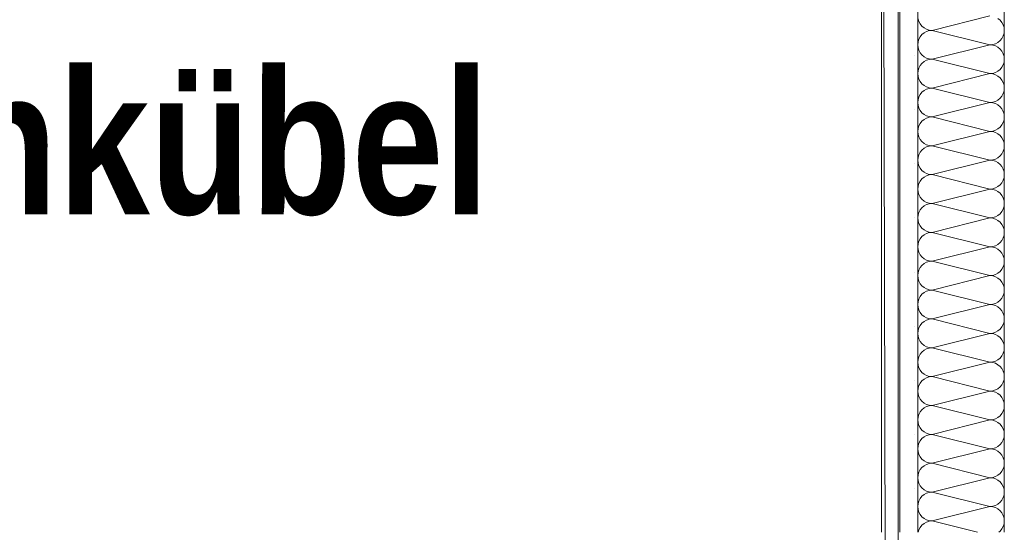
# Model space of a CAD drawing. Header units: millimetres. Extents: x 634730 to 711346, y 362082 to 425615.
# Tile 71 of 160: x 674933 to 675615, y 403378 to 403734. Entities that reach past the tile are written whole.
import ezdxf
from ezdxf.enums import TextEntityAlignment as Align

# ---------------------------------------------------------------- set-up
doc = ezdxf.new("R2010")
doc.units = ezdxf.units.MM
doc.header["$LTSCALE"] = 50
doc.linetypes.add('Strichlinie', pattern=[0.4, 0.3, -0.1])
for name, color, linetype in [('1_EG', 7, 'Continuous'), ('A_Beschriftung', 7, 'Continuous'), ('A_Deckenspiegel', 7, 'Continuous'), ('A_Möblierung fest', 7, 'Continuous'), ('A_Raumflächen', 7, 'Continuous'), ('A_Schraffuren', 7, 'Continuous'), ('A_Wände', 7, 'Continuous')]:
    doc.layers.add(name, color=color, linetype=linetype)
doc.styles.add('ERSTELLTER_STIL_1', font='ARIALN.TTF')
doc.styles.add('ERSTELLTER_STIL_2', font='ARIALNB.TTF')

# ---------------------------------------------------------------- blocks, each defined once
blk = doc.blocks.new('A$C85d2cf1a')
at = {"layer": 'A_Deckenspiegel', "color": 7, "linetype": 'Strichlinie', "lineweight": 13}
blk.add_line((29.55598, 38.98657), (29.54865, 42.37362), dxfattribs=at)
at = {"layer": 'A_Schraffuren', "color": 253, "linetype": 'Continuous', "lineweight": 18, "true_color": 0x9f9f9f}
for p, q in [((29.55999, 38.98639), (29.56, 42.37612)), ((29.56002, 38.9985), (29.56006, 42.35594))]:
    blk.add_line(p, q, dxfattribs=at)
at = {"layer": 'A_Wände', "color": 7, "linetype": 'Continuous', "lineweight": 18}
for p, q in [((29.54865, 42.37362), (29.54865, 41.29596)), ((29.56115, 42.37362), (29.56115, 41.29596)), ((29.57365, 42.37362), (29.57365, 41.29596)), ((29.63365, 42.37362), (29.63365, 41.29596))]:
    blk.add_line(p, q, dxfattribs=at)
at = {"layer": 'A_Wände', "color": 8, "linetype": 'Continuous', "lineweight": 18}
for p, q in [((29.57384, 41.65187), (29.57441, 41.64999)), ((29.57441, 41.64999), (29.57533, 41.64826)), ((29.57533, 41.64826), (29.57657, 41.64675)), ((29.58365, 41.64382), (29.62365, 41.65382)), ((29.63072, 41.65089), (29.6292, 41.65213)), ((29.63196, 41.64937), (29.63072, 41.65089)), ((29.63288, 41.64764), (29.63196, 41.64937)), ((29.57657, 41.64675), (29.57809, 41.6455)), ((29.57809, 41.64213), (29.57657, 41.64089)), ((29.57809, 41.6455), (29.57982, 41.64458)), ((29.57982, 41.64306), (29.57809, 41.64213)), ((29.57982, 41.64458), (29.58169, 41.64401)), ((29.58169, 41.64362), (29.57982, 41.64306)), ((29.58169, 41.64401), (29.58365, 41.64382)), ((29.58365, 41.64382), (29.58169, 41.64362)), ((29.58365, 41.64382), (29.62365, 41.63382)), ((29.63345, 41.64577), (29.63288, 41.64764)), ((29.63288, 41.63999), (29.63345, 41.64187)), ((29.63365, 41.64382), (29.63345, 41.64577)), ((29.63345, 41.64187), (29.63365, 41.64382)), ((29.57384, 41.63577), (29.57365, 41.63382)), ((29.57441, 41.63764), (29.57384, 41.63577)), ((29.57533, 41.63937), (29.57441, 41.63764)), ((29.57657, 41.64089), (29.57533, 41.63937)), ((29.6256, 41.63401), (29.62747, 41.63458)), ((29.62747, 41.63458), (29.6292, 41.6355)), ((29.6292, 41.6355), (29.63072, 41.63675)), ((29.63072, 41.63675), (29.63196, 41.63826)), ((29.63196, 41.63826), (29.63288, 41.63999)), ((29.57365, 41.63382), (29.57384, 41.63187)), ((29.57384, 41.63187), (29.57441, 41.62999)), ((29.57441, 41.62999), (29.57533, 41.62826)), ((29.57533, 41.62826), (29.57657, 41.62675)), ((29.58365, 41.62382), (29.62365, 41.63382)), ((29.62365, 41.63382), (29.6256, 41.63401)), ((29.6256, 41.63362), (29.62365, 41.63382)), ((29.62747, 41.63306), (29.6256, 41.63362)), ((29.6292, 41.63213), (29.62747, 41.63306)), ((29.63072, 41.63089), (29.6292, 41.63213)), ((29.63196, 41.62937), (29.63072, 41.63089)), ((29.63288, 41.62764), (29.63196, 41.62937)), ((29.63345, 41.62577), (29.63288, 41.62764)), ((29.57137, 41.62632), (29.57137, 41.62632)), ((29.57657, 41.62089), (29.57533, 41.61937)), ((29.57657, 41.62675), (29.57809, 41.6255)), ((29.57809, 41.62213), (29.57657, 41.62089)), ((29.57809, 41.6255), (29.57982, 41.62458)), ((29.57982, 41.62306), (29.57809, 41.62213)), ((29.57982, 41.62458), (29.58169, 41.62401)), ((29.58169, 41.62362), (29.57982, 41.62306)), ((29.58169, 41.62401), (29.58365, 41.62382)), ((29.58365, 41.62382), (29.58169, 41.62362)), ((29.58365, 41.62382), (29.62365, 41.61382)), ((29.63288, 41.61999), (29.63345, 41.62187)), ((29.63365, 41.62382), (29.63345, 41.62577)), ((29.63345, 41.62187), (29.63365, 41.62382)), ((29.57384, 41.61577), (29.57365, 41.61382)), ((29.57365, 41.61382), (29.57384, 41.61187)), ((29.57441, 41.61764), (29.57384, 41.61577)), ((29.57533, 41.61937), (29.57441, 41.61764)), ((29.58365, 41.60382), (29.62365, 41.61382)), ((29.62365, 41.61382), (29.6256, 41.61401)), ((29.6256, 41.61362), (29.62365, 41.61382)), ((29.6256, 41.61401), (29.62747, 41.61458)), ((29.62747, 41.61458), (29.6292, 41.6155)), ((29.6292, 41.6155), (29.63072, 41.61675)), ((29.63072, 41.61675), (29.63196, 41.61826)), ((29.63196, 41.61826), (29.63288, 41.61999)), ((29.57384, 41.61187), (29.57441, 41.60999)), ((29.57441, 41.60999), (29.57533, 41.60826)), ((29.57533, 41.60826), (29.57657, 41.60675)), ((29.62747, 41.61306), (29.6256, 41.61362)), ((29.6292, 41.61213), (29.62747, 41.61306)), ((29.63072, 41.61089), (29.6292, 41.61213)), ((29.63196, 41.60937), (29.63072, 41.61089)), ((29.63288, 41.60764), (29.63196, 41.60937)), ((29.63345, 41.60577), (29.63288, 41.60764)), ((29.57657, 41.60089), (29.57533, 41.59937)), ((29.57657, 41.60675), (29.57809, 41.6055)), ((29.57809, 41.60213), (29.57657, 41.60089)), ((29.57809, 41.6055), (29.57982, 41.60458)), ((29.57982, 41.60306), (29.57809, 41.60213)), ((29.57982, 41.60458), (29.58169, 41.60401)), ((29.58169, 41.60362), (29.57982, 41.60306)), ((29.58169, 41.60401), (29.58365, 41.60382)), ((29.58365, 41.60382), (29.58169, 41.60362)), ((29.58365, 41.60382), (29.62365, 41.59382)), ((29.63288, 41.59999), (29.63345, 41.60187)), ((29.63365, 41.60382), (29.63345, 41.60577)), ((29.63345, 41.60187), (29.63365, 41.60382)), ((29.57384, 41.59577), (29.57365, 41.59382)), ((29.57365, 41.59382), (29.57384, 41.59187)), ((29.57441, 41.59764), (29.57384, 41.59577)), ((29.57533, 41.59937), (29.57441, 41.59764)), ((29.58365, 41.58382), (29.62365, 41.59382)), ((29.62365, 41.59382), (29.6256, 41.59401)), ((29.6256, 41.59362), (29.62365, 41.59382)), ((29.6256, 41.59401), (29.62747, 41.59458)), ((29.62747, 41.59306), (29.6256, 41.59362)), ((29.62747, 41.59458), (29.6292, 41.5955)), ((29.6292, 41.5955), (29.63072, 41.59675)), ((29.63072, 41.59675), (29.63196, 41.59826)), ((29.63196, 41.59826), (29.63288, 41.59999)), ((29.57137, 41.58882), (29.57137, 41.58882)), ((29.57384, 41.59187), (29.57441, 41.58999)), ((29.57441, 41.58999), (29.57533, 41.58826)), ((29.57533, 41.58826), (29.57657, 41.58675)), ((29.57657, 41.58675), (29.57809, 41.5855)), ((29.6292, 41.59213), (29.62747, 41.59306)), ((29.63072, 41.59089), (29.6292, 41.59213)), ((29.63196, 41.58937), (29.63072, 41.59089)), ((29.63288, 41.58764), (29.63196, 41.58937)), ((29.63345, 41.58577), (29.63288, 41.58764)), ((29.57657, 41.58089), (29.57533, 41.57937)), ((29.57809, 41.58213), (29.57657, 41.58089)), ((29.57809, 41.5855), (29.57982, 41.58458)), ((29.57982, 41.58306), (29.57809, 41.58213)), ((29.57982, 41.58458), (29.58169, 41.58401)), ((29.58169, 41.58362), (29.57982, 41.58306)), ((29.58169, 41.58401), (29.58365, 41.58382)), ((29.58365, 41.58382), (29.58169, 41.58362)), ((29.58365, 41.58382), (29.62365, 41.57382)), ((29.63196, 41.57826), (29.63288, 41.57999)), ((29.63288, 41.57999), (29.63345, 41.58187)), ((29.63365, 41.58382), (29.63345, 41.58577)), ((29.63345, 41.58187), (29.63365, 41.58382)), ((29.57384, 41.57577), (29.57365, 41.57382)), ((29.57365, 41.57382), (29.57384, 41.57187)), ((29.57441, 41.57764), (29.57384, 41.57577)), ((29.57533, 41.57937), (29.57441, 41.57764)), ((29.58365, 41.56382), (29.62365, 41.57382)), ((29.62365, 41.57382), (29.6256, 41.57401)), ((29.6256, 41.57362), (29.62365, 41.57382)), ((29.6256, 41.57401), (29.62747, 41.57458)), ((29.62747, 41.57306), (29.6256, 41.57362)), ((29.62747, 41.57458), (29.6292, 41.5755)), ((29.6292, 41.57213), (29.62747, 41.57306)), ((29.6292, 41.5755), (29.63072, 41.57675)), ((29.63072, 41.57675), (29.63196, 41.57826)), ((29.57384, 41.57187), (29.57441, 41.56999)), ((29.57441, 41.56999), (29.57533, 41.56826)), ((29.57533, 41.56826), (29.57657, 41.56675)), ((29.57657, 41.56675), (29.57809, 41.5655)), ((29.63072, 41.57089), (29.6292, 41.57213)), ((29.63196, 41.56937), (29.63072, 41.57089)), ((29.63288, 41.56764), (29.63196, 41.56937)), ((29.63345, 41.56577), (29.63288, 41.56764)), ((29.57533, 41.55937), (29.57441, 41.55764)), ((29.57657, 41.56089), (29.57533, 41.55937)), ((29.57809, 41.56213), (29.57657, 41.56089)), ((29.57809, 41.5655), (29.57982, 41.56458)), ((29.57982, 41.56306), (29.57809, 41.56213)), ((29.57982, 41.56458), (29.58169, 41.56401)), ((29.58169, 41.56362), (29.57982, 41.56306)), ((29.58169, 41.56401), (29.58365, 41.56382)), ((29.58365, 41.56382), (29.58169, 41.56362)), ((29.58365, 41.56382), (29.62365, 41.55382)), ((29.63196, 41.55826), (29.63288, 41.55999)), ((29.63288, 41.55999), (29.63345, 41.56187)), ((29.63365, 41.56382), (29.63345, 41.56577)), ((29.63345, 41.56187), (29.63365, 41.56382)), ((29.57384, 41.55577), (29.57365, 41.55382)), ((29.57365, 41.55382), (29.57384, 41.55187)), ((29.57441, 41.55764), (29.57384, 41.55577)), ((29.58365, 41.54382), (29.62365, 41.55382)), ((29.62365, 41.55382), (29.6256, 41.55401)), ((29.6256, 41.55362), (29.62365, 41.55382)), ((29.6256, 41.55401), (29.62747, 41.55458)), ((29.62747, 41.55306), (29.6256, 41.55362)), ((29.62747, 41.55458), (29.6292, 41.5555)), ((29.6292, 41.55213), (29.62747, 41.55306)), ((29.6292, 41.5555), (29.63072, 41.55675)), ((29.63072, 41.55675), (29.63196, 41.55826)), ((29.57137, 41.55132), (29.57137, 41.55132)), ((29.57384, 41.55187), (29.57441, 41.54999)), ((29.57441, 41.54999), (29.57533, 41.54826)), ((29.57533, 41.54826), (29.57657, 41.54675)), ((29.57657, 41.54675), (29.57809, 41.5455)), ((29.57809, 41.5455), (29.57982, 41.54458)), ((29.63072, 41.55089), (29.6292, 41.55213)), ((29.63196, 41.54937), (29.63072, 41.55089)), ((29.63288, 41.54764), (29.63196, 41.54937)), ((29.63345, 41.54577), (29.63288, 41.54764)), ((29.63365, 41.54382), (29.63345, 41.54577)), ((29.57533, 41.53937), (29.57441, 41.53764)), ((29.57657, 41.54089), (29.57533, 41.53937)), ((29.57809, 41.54213), (29.57657, 41.54089)), ((29.57982, 41.54306), (29.57809, 41.54213)), ((29.57982, 41.54458), (29.58169, 41.54401)), ((29.58169, 41.54362), (29.57982, 41.54306)), ((29.58169, 41.54401), (29.58365, 41.54382)), ((29.58365, 41.54382), (29.58169, 41.54362)), ((29.58365, 41.54382), (29.62365, 41.53382)), ((29.63196, 41.53826), (29.63288, 41.53999)), ((29.63288, 41.53999), (29.63345, 41.54187)), ((29.63345, 41.54187), (29.63365, 41.54382)), ((29.57384, 41.53577), (29.57365, 41.53382)), ((29.57365, 41.53382), (29.57384, 41.53187)), ((29.57441, 41.53764), (29.57384, 41.53577)), ((29.57384, 41.53187), (29.57441, 41.52999)), ((29.58365, 41.52382), (29.62365, 41.53382)), ((29.62365, 41.53382), (29.6256, 41.53401)), ((29.6256, 41.53362), (29.62365, 41.53382)), ((29.6256, 41.53401), (29.62747, 41.53458)), ((29.62747, 41.53306), (29.6256, 41.53362)), ((29.62747, 41.53458), (29.6292, 41.5355)), ((29.6292, 41.53213), (29.62747, 41.53306)), ((29.6292, 41.5355), (29.63072, 41.53675)), ((29.63072, 41.53089), (29.6292, 41.53213)), ((29.63072, 41.53675), (29.63196, 41.53826)), ((29.57441, 41.52999), (29.57533, 41.52826)), ((29.57533, 41.52826), (29.57657, 41.52675)), ((29.57657, 41.52675), (29.57809, 41.5255)), ((29.57809, 41.5255), (29.57982, 41.52458)), ((29.63196, 41.52937), (29.63072, 41.53089)), ((29.63288, 41.52764), (29.63196, 41.52937)), ((29.63345, 41.52577), (29.63288, 41.52764)), ((29.63365, 41.52382), (29.63345, 41.52577)), ((29.57533, 41.51937), (29.57441, 41.51764)), ((29.57657, 41.52089), (29.57533, 41.51937)), ((29.57809, 41.52213), (29.57657, 41.52089)), ((29.57982, 41.52306), (29.57809, 41.52213)), ((29.57982, 41.52458), (29.58169, 41.52401)), ((29.58169, 41.52362), (29.57982, 41.52306)), ((29.58169, 41.52401), (29.58365, 41.52382)), ((29.58365, 41.52382), (29.58169, 41.52362)), ((29.58365, 41.52382), (29.62365, 41.51382)), ((29.63072, 41.51675), (29.63196, 41.51826)), ((29.63196, 41.51826), (29.63288, 41.51999)), ((29.63288, 41.51999), (29.63345, 41.52187)), ((29.63345, 41.52187), (29.63365, 41.52382)), ((29.57137, 41.51382), (29.57137, 41.51382)), ((29.57384, 41.51577), (29.57365, 41.51382)), ((29.57365, 41.51382), (29.57384, 41.51187)), ((29.57441, 41.51764), (29.57384, 41.51577)), ((29.57384, 41.51187), (29.57441, 41.50999)), ((29.58365, 41.50382), (29.62365, 41.51382)), ((29.62365, 41.51382), (29.6256, 41.51401)), ((29.6256, 41.51362), (29.62365, 41.51382)), ((29.6256, 41.51401), (29.62747, 41.51458)), ((29.62747, 41.51306), (29.6256, 41.51362)), ((29.62747, 41.51458), (29.6292, 41.5155)), ((29.6292, 41.51213), (29.62747, 41.51306)), ((29.6292, 41.5155), (29.63072, 41.51675)), ((29.63072, 41.51089), (29.6292, 41.51213)), ((29.57441, 41.50999), (29.57533, 41.50826)), ((29.57533, 41.50826), (29.57657, 41.50675)), ((29.57657, 41.50675), (29.57809, 41.5055)), ((29.57809, 41.5055), (29.57982, 41.50458)), ((29.57982, 41.50458), (29.58169, 41.50401)), ((29.63196, 41.50937), (29.63072, 41.51089)), ((29.63288, 41.50764), (29.63196, 41.50937)), ((29.63345, 41.50577), (29.63288, 41.50764)), ((29.63365, 41.50382), (29.63345, 41.50577)), ((29.57533, 41.49937), (29.57441, 41.49764)), ((29.57657, 41.50089), (29.57533, 41.49937)), ((29.57809, 41.50213), (29.57657, 41.50089)), ((29.57982, 41.50306), (29.57809, 41.50213)), ((29.58169, 41.50362), (29.57982, 41.50306)), ((29.58169, 41.50401), (29.58365, 41.50382)), ((29.58365, 41.50382), (29.58169, 41.50362)), ((29.58365, 41.50382), (29.62365, 41.49382)), ((29.63072, 41.49675), (29.63196, 41.49826)), ((29.63196, 41.49826), (29.63288, 41.49999)), ((29.63288, 41.49999), (29.63345, 41.50187)), ((29.63345, 41.50187), (29.63365, 41.50382)), ((29.57384, 41.49577), (29.57365, 41.49382)), ((29.57365, 41.49382), (29.57384, 41.49187)), ((29.57441, 41.49764), (29.57384, 41.49577)), ((29.57384, 41.49187), (29.57441, 41.48999)), ((29.58365, 41.48382), (29.62365, 41.49382)), ((29.62365, 41.49382), (29.6256, 41.49401)), ((29.6256, 41.49362), (29.62365, 41.49382)), ((29.6256, 41.49401), (29.62747, 41.49458)), ((29.62747, 41.49306), (29.6256, 41.49362)), ((29.62747, 41.49458), (29.6292, 41.4955)), ((29.6292, 41.49213), (29.62747, 41.49306)), ((29.6292, 41.4955), (29.63072, 41.49675)), ((29.63072, 41.49089), (29.6292, 41.49213)), ((29.63196, 41.48937), (29.63072, 41.49089)), ((29.57441, 41.48999), (29.57533, 41.48826)), ((29.57533, 41.48826), (29.57657, 41.48675)), ((29.57657, 41.48675), (29.57809, 41.4855)), ((29.57809, 41.4855), (29.57982, 41.48458)), ((29.57982, 41.48458), (29.58169, 41.48401)), ((29.58169, 41.48401), (29.58365, 41.48382)), ((29.63288, 41.48764), (29.63196, 41.48937)), ((29.63345, 41.48577), (29.63288, 41.48764)), ((29.63365, 41.48382), (29.63345, 41.48577)), ((29.57441, 41.47764), (29.57384, 41.47577)), ((29.57533, 41.47937), (29.57441, 41.47764)), ((29.57657, 41.48089), (29.57533, 41.47937)), ((29.57809, 41.48213), (29.57657, 41.48089)), ((29.57982, 41.48306), (29.57809, 41.48213)), ((29.58169, 41.48362), (29.57982, 41.48306)), ((29.58365, 41.48382), (29.58169, 41.48362)), ((29.58365, 41.48382), (29.62365, 41.47382)), ((29.63072, 41.47675), (29.63196, 41.47826)), ((29.63196, 41.47826), (29.63288, 41.47999)), ((29.63288, 41.47999), (29.63345, 41.48187)), ((29.63345, 41.48187), (29.63365, 41.48382)), ((29.57137, 41.47632), (29.57137, 41.47632)), ((29.57384, 41.47577), (29.57365, 41.47382)), ((29.57365, 41.47382), (29.57384, 41.47187)), ((29.57384, 41.47187), (29.57441, 41.46999)), ((29.58365, 41.46382), (29.62365, 41.47382)), ((29.62365, 41.47382), (29.6256, 41.47401)), ((29.6256, 41.47362), (29.62365, 41.47382)), ((29.6256, 41.47401), (29.62747, 41.47458)), ((29.62747, 41.47306), (29.6256, 41.47362)), ((29.62747, 41.47458), (29.6292, 41.4755)), ((29.6292, 41.47213), (29.62747, 41.47306)), ((29.6292, 41.4755), (29.63072, 41.47675)), ((29.63072, 41.47089), (29.6292, 41.47213)), ((29.63196, 41.46937), (29.63072, 41.47089)), ((29.57441, 41.46999), (29.57533, 41.46826)), ((29.57533, 41.46826), (29.57657, 41.46675)), ((29.57657, 41.46675), (29.57809, 41.4655)), ((29.57809, 41.4655), (29.57982, 41.46458)), ((29.57982, 41.46458), (29.58169, 41.46401)), ((29.58169, 41.46362), (29.57982, 41.46306)), ((29.58169, 41.46401), (29.58365, 41.46382)), ((29.58365, 41.46382), (29.58169, 41.46362)), ((29.58365, 41.46382), (29.62365, 41.45382)), ((29.63288, 41.46764), (29.63196, 41.46937)), ((29.63345, 41.46577), (29.63288, 41.46764)), ((29.63365, 41.46382), (29.63345, 41.46577)), ((29.63345, 41.46187), (29.63365, 41.46382)), ((29.57441, 41.45764), (29.57384, 41.45577)), ((29.57533, 41.45937), (29.57441, 41.45764)), ((29.57657, 41.46089), (29.57533, 41.45937)), ((29.57809, 41.46213), (29.57657, 41.46089)), ((29.57982, 41.46306), (29.57809, 41.46213)), ((29.6292, 41.4555), (29.63072, 41.45675)), ((29.63072, 41.45675), (29.63196, 41.45826)), ((29.63196, 41.45826), (29.63288, 41.45999)), ((29.63288, 41.45999), (29.63345, 41.46187)), ((29.57384, 41.45577), (29.57365, 41.45382)), ((29.57365, 41.45382), (29.57384, 41.45187)), ((29.57384, 41.45187), (29.57441, 41.44999)), ((29.57441, 41.44999), (29.57533, 41.44826)), ((29.58365, 41.44382), (29.62365, 41.45382)), ((29.62365, 41.45382), (29.6256, 41.45401)), ((29.6256, 41.45362), (29.62365, 41.45382)), ((29.6256, 41.45401), (29.62747, 41.45458)), ((29.62747, 41.45306), (29.6256, 41.45362)), ((29.62747, 41.45458), (29.6292, 41.4555)), ((29.6292, 41.45213), (29.62747, 41.45306)), ((29.63072, 41.45089), (29.6292, 41.45213)), ((29.63196, 41.44937), (29.63072, 41.45089)), ((29.57533, 41.44826), (29.57657, 41.44675)), ((29.57657, 41.44675), (29.57809, 41.4455)), ((29.57809, 41.4455), (29.57982, 41.44458)), ((29.57982, 41.44458), (29.58169, 41.44401)), ((29.58169, 41.44362), (29.57982, 41.44306)), ((29.58169, 41.44401), (29.58365, 41.44382)), ((29.58365, 41.44382), (29.58169, 41.44362)), ((29.58365, 41.44382), (29.62365, 41.43382)), ((29.63288, 41.44764), (29.63196, 41.44937)), ((29.63345, 41.44577), (29.63288, 41.44764)), ((29.63365, 41.44382), (29.63345, 41.44577)), ((29.63345, 41.44187), (29.63365, 41.44382)), ((29.57137, 41.43882), (29.57137, 41.43882)), ((29.57441, 41.43764), (29.57384, 41.43577)), ((29.57533, 41.43937), (29.57441, 41.43764)), ((29.57657, 41.44089), (29.57533, 41.43937)), ((29.57809, 41.44213), (29.57657, 41.44089)), ((29.57982, 41.44306), (29.57809, 41.44213)), ((29.6292, 41.4355), (29.63072, 41.43675)), ((29.63072, 41.43675), (29.63196, 41.43826)), ((29.63196, 41.43826), (29.63288, 41.43999)), ((29.63288, 41.43999), (29.63345, 41.44187)), ((29.57384, 41.43577), (29.57365, 41.43382)), ((29.57365, 41.43382), (29.57384, 41.43187)), ((29.57384, 41.43187), (29.57441, 41.42999)), ((29.57441, 41.42999), (29.57533, 41.42826)), ((29.58365, 41.42382), (29.62365, 41.43382)), ((29.62365, 41.43382), (29.6256, 41.43401)), ((29.6256, 41.43362), (29.62365, 41.43382)), ((29.6256, 41.43401), (29.62747, 41.43458)), ((29.62747, 41.43306), (29.6256, 41.43362)), ((29.62747, 41.43458), (29.6292, 41.4355)), ((29.6292, 41.43213), (29.62747, 41.43306)), ((29.63072, 41.43089), (29.6292, 41.43213)), ((29.63196, 41.42937), (29.63072, 41.43089)), ((29.57533, 41.42826), (29.57657, 41.42675)), ((29.57657, 41.42675), (29.57809, 41.4255)), ((29.57809, 41.4255), (29.57982, 41.42458)), ((29.57982, 41.42306), (29.57809, 41.42213)), ((29.57982, 41.42458), (29.58169, 41.42401)), ((29.58169, 41.42362), (29.57982, 41.42306)), ((29.58169, 41.42401), (29.58365, 41.42382)), ((29.58365, 41.42382), (29.58169, 41.42362)), ((29.58365, 41.42382), (29.62365, 41.41382)), ((29.63288, 41.42764), (29.63196, 41.42937)), ((29.63345, 41.42577), (29.63288, 41.42764)), ((29.63365, 41.42382), (29.63345, 41.42577)), ((29.63345, 41.42187), (29.63365, 41.42382)), ((29.57441, 41.41764), (29.57384, 41.41577)), ((29.57533, 41.41937), (29.57441, 41.41764)), ((29.57657, 41.42089), (29.57533, 41.41937)), ((29.57809, 41.42213), (29.57657, 41.42089)), ((29.6292, 41.4155), (29.63072, 41.41675)), ((29.63072, 41.41675), (29.63196, 41.41826)), ((29.63196, 41.41826), (29.63288, 41.41999)), ((29.63288, 41.41999), (29.63345, 41.42187)), ((29.57384, 41.41577), (29.57365, 41.41382)), ((29.57365, 41.41382), (29.57384, 41.41187)), ((29.57384, 41.41187), (29.57441, 41.40999)), ((29.57441, 41.40999), (29.57533, 41.40826)), ((29.58365, 41.40382), (29.62365, 41.41382)), ((29.62365, 41.41382), (29.6256, 41.41401)), ((29.6256, 41.41362), (29.62365, 41.41382)), ((29.6256, 41.41401), (29.62747, 41.41458)), ((29.62747, 41.41306), (29.6256, 41.41362)), ((29.62747, 41.41458), (29.6292, 41.4155)), ((29.6292, 41.41213), (29.62747, 41.41306)), ((29.63072, 41.41089), (29.6292, 41.41213)), ((29.63196, 41.40937), (29.63072, 41.41089)), ((29.63288, 41.40764), (29.63196, 41.40937)), ((29.57533, 41.40826), (29.57657, 41.40675)), ((29.57657, 41.40675), (29.57809, 41.4055)), ((29.57809, 41.40213), (29.57657, 41.40089)), ((29.57809, 41.4055), (29.57982, 41.40458)), ((29.57982, 41.40306), (29.57809, 41.40213)), ((29.57982, 41.40458), (29.58169, 41.40401)), ((29.58169, 41.40362), (29.57982, 41.40306)), ((29.58169, 41.40401), (29.58365, 41.40382)), ((29.58365, 41.40382), (29.58169, 41.40362)), ((29.58365, 41.40382), (29.62365, 41.39382)), ((29.63345, 41.40577), (29.63288, 41.40764)), ((29.63365, 41.40382), (29.63345, 41.40577)), ((29.63345, 41.40187), (29.63365, 41.40382)), ((29.57137, 41.40132), (29.57137, 41.40132)), ((29.57384, 41.39577), (29.57365, 41.39382)), ((29.57441, 41.39764), (29.57384, 41.39577)), ((29.57533, 41.39937), (29.57441, 41.39764)), ((29.57657, 41.40089), (29.57533, 41.39937)), ((29.62747, 41.39458), (29.6292, 41.3955)), ((29.6292, 41.3955), (29.63072, 41.39675)), ((29.63072, 41.39675), (29.63196, 41.39826)), ((29.63196, 41.39826), (29.63288, 41.39999)), ((29.63288, 41.39999), (29.63345, 41.40187)), ((29.57365, 41.39382), (29.57384, 41.39187)), ((29.57384, 41.39187), (29.57441, 41.38999)), ((29.57441, 41.38999), (29.57533, 41.38826)), ((29.58365, 41.38382), (29.62365, 41.39382)), ((29.62365, 41.39382), (29.6256, 41.39401)), ((29.6256, 41.39362), (29.62365, 41.39382)), ((29.6256, 41.39401), (29.62747, 41.39458)), ((29.62747, 41.39306), (29.6256, 41.39362)), ((29.6292, 41.39213), (29.62747, 41.39306)), ((29.63072, 41.39089), (29.6292, 41.39213)), ((29.63196, 41.38937), (29.63072, 41.39089)), ((29.63288, 41.38764), (29.63196, 41.38937)), ((29.57533, 41.38826), (29.57657, 41.38675)), ((29.57657, 41.38675), (29.57809, 41.3855)), ((29.57809, 41.38213), (29.57657, 41.38089)), ((29.57809, 41.3855), (29.57982, 41.38458)), ((29.57982, 41.38306), (29.57809, 41.38213)), ((29.57982, 41.38458), (29.58169, 41.38401)), ((29.58169, 41.38362), (29.57982, 41.38306)), ((29.58169, 41.38401), (29.58365, 41.38382)), ((29.58365, 41.38382), (29.58169, 41.38362)), ((29.58365, 41.38382), (29.62365, 41.37382)), ((29.63345, 41.38577), (29.63288, 41.38764)), ((29.63288, 41.37999), (29.63345, 41.38187)), ((29.63365, 41.38382), (29.63345, 41.38577)), ((29.63345, 41.38187), (29.63365, 41.38382)), ((29.57384, 41.37577), (29.57365, 41.37382)), ((29.57441, 41.37764), (29.57384, 41.37577)), ((29.57533, 41.37937), (29.57441, 41.37764)), ((29.57657, 41.38089), (29.57533, 41.37937)), ((29.62747, 41.37458), (29.6292, 41.3755)), ((29.6292, 41.3755), (29.63072, 41.37675)), ((29.63072, 41.37675), (29.63196, 41.37826)), ((29.63196, 41.37826), (29.63288, 41.37999)), ((29.57365, 41.37382), (29.57384, 41.37187)), ((29.57384, 41.37187), (29.57441, 41.36999)), ((29.57441, 41.36999), (29.57533, 41.36826)), ((29.57533, 41.36826), (29.57657, 41.36675)), ((29.58365, 41.36382), (29.62365, 41.37382)), ((29.62365, 41.37382), (29.6256, 41.37401)), ((29.6256, 41.37362), (29.62365, 41.37382)), ((29.6256, 41.37401), (29.62747, 41.37458)), ((29.62747, 41.37306), (29.6256, 41.37362)), ((29.6292, 41.37213), (29.62747, 41.37306)), ((29.63072, 41.37089), (29.6292, 41.37213)), ((29.63196, 41.36937), (29.63072, 41.37089)), ((29.63288, 41.36764), (29.63196, 41.36937)), ((29.57137, 41.36382), (29.57137, 41.36382)), ((29.57657, 41.36675), (29.57809, 41.3655)), ((29.57809, 41.36213), (29.57657, 41.36089)), ((29.57809, 41.3655), (29.57982, 41.36458)), ((29.57982, 41.36306), (29.57809, 41.36213)), ((29.57982, 41.36458), (29.58169, 41.36401)), ((29.58169, 41.36362), (29.57982, 41.36306)), ((29.58169, 41.36401), (29.58365, 41.36382)), ((29.58365, 41.36382), (29.58169, 41.36362)), ((29.58365, 41.36382), (29.62365, 41.35382)), ((29.63345, 41.36577), (29.63288, 41.36764)), ((29.63288, 41.35999), (29.63345, 41.36187)), ((29.63365, 41.36382), (29.63345, 41.36577)), ((29.63345, 41.36187), (29.63365, 41.36382)), ((29.57384, 41.35577), (29.57365, 41.35382)), ((29.57441, 41.35764), (29.57384, 41.35577)), ((29.57533, 41.35937), (29.57441, 41.35764)), ((29.57657, 41.36089), (29.57533, 41.35937)), ((29.6256, 41.35401), (29.62747, 41.35458)), ((29.62747, 41.35458), (29.6292, 41.3555)), ((29.6292, 41.3555), (29.63072, 41.35675)), ((29.63072, 41.35675), (29.63196, 41.35826)), ((29.63196, 41.35826), (29.63288, 41.35999)), ((29.57365, 41.35382), (29.57384, 41.35187)), ((29.57384, 41.35187), (29.57441, 41.34999)), ((29.57441, 41.34999), (29.57533, 41.34826)), ((29.57533, 41.34826), (29.57657, 41.34675)), ((29.58365, 41.34382), (29.62365, 41.35382)), ((29.62365, 41.35382), (29.6256, 41.35401)), ((29.6256, 41.35362), (29.62365, 41.35382)), ((29.62747, 41.35306), (29.6256, 41.35362)), ((29.6292, 41.35213), (29.62747, 41.35306)), ((29.63072, 41.35089), (29.6292, 41.35213)), ((29.63196, 41.34937), (29.63072, 41.35089)), ((29.63288, 41.34764), (29.63196, 41.34937)), ((29.63345, 41.34577), (29.63288, 41.34764)), ((29.57657, 41.34089), (29.57533, 41.33937)), ((29.57657, 41.34675), (29.57809, 41.3455)), ((29.57809, 41.34213), (29.57657, 41.34089)), ((29.57809, 41.3455), (29.57982, 41.34458)), ((29.57982, 41.34306), (29.57809, 41.34213)), ((29.57982, 41.34458), (29.58169, 41.34401)), ((29.58169, 41.34362), (29.57982, 41.34306)), ((29.58169, 41.34401), (29.58365, 41.34382)), ((29.58365, 41.34382), (29.58169, 41.34362)), ((29.58365, 41.34382), (29.62365, 41.33382)), ((29.63288, 41.33999), (29.63345, 41.34187)), ((29.63365, 41.34382), (29.63345, 41.34577)), ((29.63345, 41.34187), (29.63365, 41.34382)), ((29.57384, 41.33577), (29.57365, 41.33382)), ((29.57441, 41.33764), (29.57384, 41.33577)), ((29.57533, 41.33937), (29.57441, 41.33764)), ((29.62365, 41.33382), (29.6256, 41.33401)), ((29.6256, 41.33401), (29.62747, 41.33458)), ((29.62747, 41.33458), (29.6292, 41.3355)), ((29.6292, 41.3355), (29.63072, 41.33675)), ((29.63072, 41.33675), (29.63196, 41.33826)), ((29.63196, 41.33826), (29.63288, 41.33999)), ((29.57365, 41.33382), (29.57384, 41.33187)), ((29.57384, 41.33187), (29.57441, 41.32999)), ((29.57441, 41.32999), (29.57533, 41.32826)), ((29.57533, 41.32826), (29.57657, 41.32675)), ((29.58365, 41.32382), (29.62365, 41.33382)), ((29.6256, 41.33362), (29.62365, 41.33382)), ((29.62747, 41.33306), (29.6256, 41.33362)), ((29.6292, 41.33213), (29.62747, 41.33306)), ((29.63072, 41.33089), (29.6292, 41.33213)), ((29.63196, 41.32937), (29.63072, 41.33089)), ((29.63288, 41.32764), (29.63196, 41.32937)), ((29.63345, 41.32577), (29.63288, 41.32764)), ((29.57137, 41.32632), (29.57137, 41.32632)), ((29.57657, 41.32089), (29.57533, 41.31937)), ((29.57657, 41.32675), (29.57809, 41.3255)), ((29.57809, 41.32213), (29.57657, 41.32089)), ((29.57809, 41.3255), (29.57982, 41.32458)), ((29.57982, 41.32306), (29.57809, 41.32213)), ((29.57982, 41.32458), (29.58169, 41.32401)), ((29.58169, 41.32362), (29.57982, 41.32306)), ((29.58169, 41.32401), (29.58365, 41.32382)), ((29.58365, 41.32382), (29.58169, 41.32362)), ((29.58365, 41.32382), (29.62365, 41.31382)), ((29.63288, 41.31999), (29.63345, 41.32187)), ((29.63365, 41.32382), (29.63345, 41.32577)), ((29.63345, 41.32187), (29.63365, 41.32382)), ((29.57384, 41.31577), (29.57365, 41.31382)), ((29.57365, 41.31382), (29.57384, 41.31187)), ((29.57441, 41.31764), (29.57384, 41.31577)), ((29.57533, 41.31937), (29.57441, 41.31764)), ((29.58365, 41.30382), (29.62365, 41.31382)), ((29.62365, 41.31382), (29.6256, 41.31401)), ((29.6256, 41.31362), (29.62365, 41.31382)), ((29.6256, 41.31401), (29.62747, 41.31458)), ((29.62747, 41.31306), (29.6256, 41.31362)), ((29.62747, 41.31458), (29.6292, 41.3155)), ((29.6292, 41.3155), (29.63072, 41.31675)), ((29.63072, 41.31675), (29.63196, 41.31826)), ((29.63196, 41.31826), (29.63288, 41.31999)), ((29.57384, 41.31187), (29.57441, 41.30999)), ((29.57441, 41.30999), (29.57533, 41.30826)), ((29.57533, 41.30826), (29.57657, 41.30675)), ((29.57657, 41.30675), (29.57809, 41.3055)), ((29.6292, 41.31213), (29.62747, 41.31306)), ((29.63072, 41.31089), (29.6292, 41.31213)), ((29.63196, 41.30937), (29.63072, 41.31089)), ((29.63288, 41.30764), (29.63196, 41.30937)), ((29.63345, 41.30577), (29.63288, 41.30764)), ((29.57657, 41.30089), (29.57533, 41.29937)), ((29.57809, 41.30213), (29.57657, 41.30089)), ((29.57809, 41.3055), (29.57982, 41.30458)), ((29.57982, 41.30306), (29.57809, 41.30213)), ((29.57982, 41.30458), (29.58169, 41.30401)), ((29.58169, 41.30362), (29.57982, 41.30306)), ((29.58169, 41.30401), (29.58365, 41.30382)), ((29.58365, 41.30382), (29.58169, 41.30362)), ((29.58365, 41.30382), (29.61509, 41.29596)), ((29.63196, 41.29826), (29.63288, 41.29999)), ((29.63288, 41.29999), (29.63345, 41.30187)), ((29.63365, 41.30382), (29.63345, 41.30577)), ((29.63345, 41.30187), (29.63365, 41.30382)), ((29.57441, 41.29764), (29.57389, 41.29596)), ((29.57533, 41.29937), (29.57441, 41.29764)), ((29.62975, 41.29596), (29.63072, 41.29675)), ((29.63072, 41.29675), (29.63196, 41.29826))]:
    blk.add_line(p, q, dxfattribs=at)
at = {"layer": 'A_Beschriftung', "color": 7, "style": 'ERSTELLTER_STIL_2'}
blk.add_text('Podest für Essenkübel', height=0.1, rotation=359.99732, dxfattribs=at).set_placement((28.04201, 41.51646))
at = {"layer": 'A_Möblierung fest', "color": 7, "lineweight": 13, "style": 'ERSTELLTER_STIL_2', "text_generation_flag": 2}
blk.add_attdef('txt', text='', height=0.12, rotation=359.99883, dxfattribs=at).set_placement((23.51397, 39.29215), align=Align.MIDDLE_CENTER)
at = {"layer": 'A_Möblierung fest', "color": 7, "lineweight": 13, "style": 'ERSTELLTER_STIL_2'}
blk.add_attdef('txt', text='', height=0.12, dxfattribs=at).set_placement((10.172, 25.65229), align=Align.MIDDLE_CENTER)
at = {"layer": 'A_Raumflächen', "color": 7, "lineweight": 18}
for tag, style, p in [('DUMMY_850', 'ERSTELLTER_STIL_1', (31.54143, 25.95854)), ('DUMMY_850', 'ERSTELLTER_STIL_1', (48.37985, 25.95854)), ('ROOM_NAME', 'ERSTELLTER_STIL_1', (30.42755, 25.92835)), ('ROOM_NAME', 'ERSTELLTER_STIL_1', (47.26597, 25.92835)), ('floorCode', 'ERSTELLTER_STIL_2', (30.52577, 25.68281)), ('floorCode', 'ERSTELLTER_STIL_2', (47.36419, 25.68281)), ('stFloorCovering', 'ERSTELLTER_STIL_2', (31.09344, 25.68281)), ('stFloorCovering', 'ERSTELLTER_STIL_2', (47.93185, 25.68281)), ('DUMMY_851', 'ERSTELLTER_STIL_2', (30.52577, 25.46747)), ('DUMMY_851', 'ERSTELLTER_STIL_2', (47.36419, 25.46747)), ('measuredNetAreaCode', 'ERSTELLTER_STIL_2', (30.52577, 25.19174)), ('measuredNetAreaCode', 'ERSTELLTER_STIL_2', (47.36419, 25.19174))]:
    blk.add_attdef(tag, text='', height=0.125, dxfattribs=dict(at, style=style)).set_placement(p, align=Align.TOP_LEFT)

msp = doc.modelspace()

# ---------------------------------------------------------------- block references
at = {"layer": '1_EG', "xscale": 1000, "yscale": 1000, "zscale": 1000}
msp.add_blockref('A$C85d2cf1a', (645981.7, 362082.41, 41515.3), dxfattribs=at)

doc.saveas('drawing.dxf')
